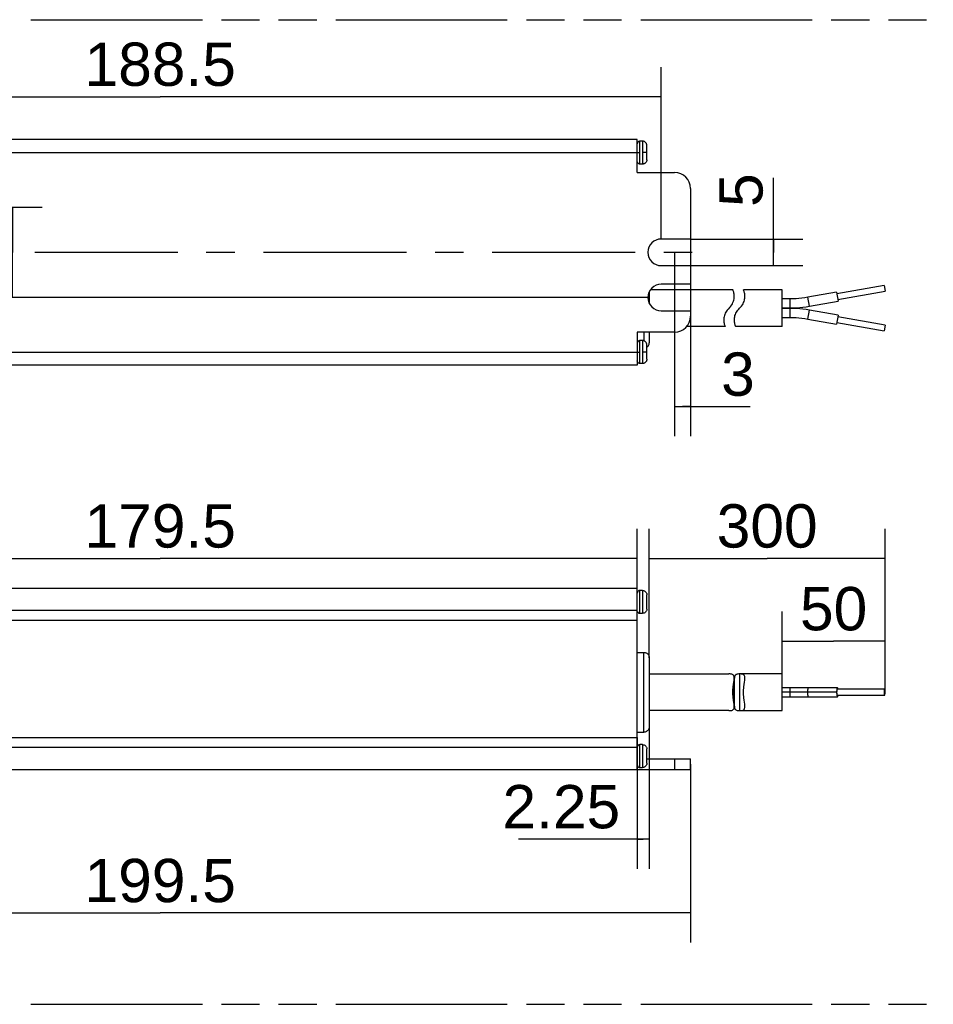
# Model space of a CAD drawing. Header units: millimetres. Extents: x 0 to 210, y 0 to 297.
# Tile 4 of 10: x 81 to 127, y 133 to 183. Entities that reach past the tile are written whole.
import ezdxf
from ezdxf.enums import TextEntityAlignment as Align

# ---------------------------------------------------------------- set-up
doc = ezdxf.new("R2010")
doc.units = ezdxf.units.MM
doc.header["$LTSCALE"] = 19.36
doc.linetypes.add('CENTER', pattern=[0.6, 0.375, -0.075, 0.075, -0.075])
doc.linetypes.add('PHANTOM', pattern=[0.8, 0.45, -0.05, 0.1, -0.05, 0.1, -0.05])
doc.layers.get('0').update_dxf_attribs({"linetype": 'CONTINUOUS'})
for name, color, linetype in [('DEFAULT_3', 7, 'PHANTOM'), ('Z_DIM_2D', 7, 'CONTINUOUS'), ('Z_START_DATUMS', 7, 'CONTINUOUS')]:
    doc.layers.add(name, color=color, linetype=linetype)
doc.styles.add('TEXTSTYLE_3', font='helveticaneueltw1g-ltcn.otf')
doc.dimstyles.new('DIMSTYLE_1', dxfattribs={"dimtxt": 2.2, "dimasz": 3.5, "dimexe": 1.5, "dimexo": 0, "dimgap": 0.55, "dimtad": 1, "dimdec": 4, "dimlfac": 3.703704, "dimdsep": 46, "dimtxsty": 'TEXTSTYLE_3', "dimblk": '_FILLED', "dimblk1": '_FILLED', "dimblk2": '_FILLED', "dimcen": 0.09, "dimclrt": 5, "dimadec": 4, "dimazin": 2, "dimtp": 0.3, "dimtm": 0.3, "dimtfac": 1, "dimtdec": 4, "dimtofl": 0, "dimtmove": 0, "dimatfit": 3, "dimldrblk": '_FILLED', "dimfxl": 0, "dimtolj": 1, "dimarcsym": 0})
doc.dimstyles.new('DIMSTYLE_2', dxfattribs={"dimtxt": 2.2, "dimasz": 3.5, "dimexe": 1.5, "dimexo": 0, "dimgap": 0.55, "dimtad": 1, "dimdec": 4, "dimlfac": 3.703704, "dimdsep": 46, "dimtxsty": 'TEXTSTYLE_3', "dimblk": '_FILLED', "dimblk1": '_FILLED', "dimblk2": '_FILLED', "dimcen": 0.09, "dimclrt": 5, "dimadec": 4, "dimazin": 2, "dimtp": 0.2, "dimtm": 0.2, "dimtfac": 1, "dimtdec": 4, "dimtofl": 0, "dimtmove": 0, "dimatfit": 3, "dimldrblk": '_FILLED', "dimfxl": 0, "dimtolj": 1, "dimarcsym": 0})
doc.dimstyles.new('DIMSTYLE_3', dxfattribs={"dimtxt": 2.2, "dimasz": 3.5, "dimexe": 1.5, "dimexo": 0, "dimgap": 0.55, "dimtad": 1, "dimdec": 4, "dimlfac": 3.703704, "dimdsep": 46, "dimtxsty": 'TEXTSTYLE_3', "dimblk": '_FILLED', "dimblk1": '_FILLED', "dimblk2": '_FILLED', "dimcen": 0.09, "dimclrt": 5, "dimadec": 4, "dimazin": 2, "dimtp": 0.5, "dimtm": 0.5, "dimtfac": 1, "dimtdec": 4, "dimtofl": 0, "dimtmove": 0, "dimatfit": 3, "dimldrblk": '_FILLED', "dimfxl": 0, "dimtolj": 1, "dimarcsym": 0})
doc.dimstyles.new('DIMSTYLE_4', dxfattribs={"dimtxt": 2.2, "dimasz": 3.5, "dimexe": 1.5, "dimexo": 0, "dimgap": 0.55, "dimtad": 1, "dimdec": 4, "dimlfac": 3.703704, "dimdsep": 46, "dimtxsty": 'TEXTSTYLE_3', "dimblk": '_FILLED', "dimblk1": '_FILLED', "dimblk2": '_FILLED', "dimcen": 0.09, "dimclrt": 5, "dimadec": 4, "dimazin": 2, "dimtp": 0.1, "dimtm": 0.1, "dimtfac": 1, "dimtdec": 4, "dimtofl": 0, "dimtmove": 0, "dimatfit": 3, "dimldrblk": '_FILLED', "dimfxl": 0, "dimtolj": 1, "dimarcsym": 0})

# ---------------------------------------------------------------- blocks, each defined once
blk = doc.blocks.new('*D2')
at = {"layer": 'Z_DIM_2D', "color": 2, "linetype": 'Continuous', "transparency": 16777216}
for p, q in [((112.515, 155.873), (112.515, 156.823)), ((124.494, 155.873), (124.494, 156.823)), ((112.515, 150.28), (112.515, 155.873)), ((124.494, 148.525), (124.494, 155.873)), ((112.515, 155.323), (118.505, 155.323)), ((124.494, 155.323), (118.505, 155.323))]:
    blk.add_line(p, q, dxfattribs=at)
at = {"layer": 'Z_DIM_2D', "color": 5, "linetype": 'Continuous', "transparency": 16777216, "style": 'TEXTSTYLE_3'}
blk.add_text('300', height=2.2, dxfattribs=at).set_placement((118.505, 155.873), align=Align.CENTER)
blk = doc.blocks.new('_FILLED')
at = {"color": 0, "linetype": 'ByBlock'}
blk.add_solid([(0, 0), (-1, 0.125), (-1, -0.125)], dxfattribs=at)
blk = doc.blocks.new('_NONE')
blk = doc.blocks.new('*D3')
at = {"layer": 'Z_DIM_2D', "color": 2, "linetype": 'Continuous', "transparency": 16777216}
for p, q in [((119.265, 151.671), (119.265, 152.621)), ((124.494, 151.671), (124.494, 152.621)), ((119.265, 149.457), (119.265, 151.671)), ((124.494, 148.525), (124.494, 151.671)), ((119.265, 151.121), (121.88, 151.121)), ((124.494, 151.121), (121.88, 151.121))]:
    blk.add_line(p, q, dxfattribs=at)
at = {"layer": 'Z_DIM_2D', "color": 5, "linetype": 'Continuous', "transparency": 16777216, "style": 'TEXTSTYLE_3'}
blk.add_text('50', height=2.2, dxfattribs=at).set_placement((121.88, 151.671), align=Align.CENTER)
blk = doc.blocks.new('*D6')
at = {"layer": 'Z_DIM_2D', "color": 2, "linetype": 'Continuous', "transparency": 16777216}
for p, q in [((63.443, 152.173), (63.443, 156.823)), ((111.908, 152.173), (111.908, 156.823)), ((63.443, 155.323), (87.675, 155.323)), ((111.908, 155.323), (87.675, 155.323))]:
    blk.add_line(p, q, dxfattribs=at)
at = {"layer": 'Z_DIM_2D', "color": 5, "linetype": 'Continuous', "transparency": 16777216, "style": 'TEXTSTYLE_3'}
blk.add_text('179.5', height=2.2, dxfattribs=at).set_placement((87.675, 155.873), align=Align.CENTER)
blk = doc.blocks.new('*D7')
at = {"layer": 'Z_DIM_2D', "color": 2, "linetype": 'Continuous', "transparency": 16777216}
for p, q in [((60.743, 144.88), (60.743, 135.817)), ((114.608, 144.88), (114.608, 135.817)), ((60.743, 137.317), (87.675, 137.317)), ((114.608, 137.317), (87.675, 137.317))]:
    blk.add_line(p, q, dxfattribs=at)
at = {"layer": 'Z_DIM_2D', "color": 5, "linetype": 'Continuous', "transparency": 16777216, "style": 'TEXTSTYLE_3'}
blk.add_text('199.5', height=2.2, dxfattribs=at).set_placement((87.675, 137.867), align=Align.CENTER)
blk = doc.blocks.new('*D10')
at = {"layer": 'Z_DIM_2D', "color": 2, "linetype": 'Continuous', "transparency": 16777216}
for p, q in [((62.228, 173.836), (62.228, 180.269)), ((113.123, 171.541), (113.123, 180.269)), ((62.228, 178.769), (87.675, 178.769)), ((113.123, 178.769), (87.675, 178.769))]:
    blk.add_line(p, q, dxfattribs=at)
at = {"layer": 'Z_DIM_2D', "color": 5, "linetype": 'Continuous', "transparency": 16777216, "style": 'TEXTSTYLE_3'}
blk.add_text('188.5', height=2.2, dxfattribs=at).set_placement((87.675, 179.319), align=Align.CENTER)
blk = doc.blocks.new('*D11')
at = {"layer": 'Z_DIM_2D', "color": 2, "linetype": 'Continuous', "transparency": 16777216}
for p, q in [((118.821, 170.866), (118.821, 174.647)), ((114.608, 171.541), (120.321, 171.541)), ((118.821, 171.541), (118.821, 170.866)), ((118.821, 170.191), (118.821, 170.866)), ((114.608, 170.191), (120.321, 170.191))]:
    blk.add_line(p, q, dxfattribs=at)
at = {"layer": 'Z_DIM_2D', "color": 5, "linetype": 'Continuous', "transparency": 16777216, "style": 'TEXTSTYLE_3'}
blk.add_text('5', height=2.2, rotation=90, dxfattribs=at).set_placement((118.271, 173.169))
blk = doc.blocks.new('*D12')
at = {"layer": 'Z_DIM_2D', "color": 2, "linetype": 'Continuous', "transparency": 16777216}
for p, q in [((114.608, 171.541), (114.608, 161.532)), ((113.798, 170.866), (113.798, 161.532)), ((113.798, 163.032), (114.203, 163.032)), ((114.608, 163.032), (114.203, 163.032)), ((114.203, 163.032), (117.644, 163.032))]:
    blk.add_line(p, q, dxfattribs=at)
at = {"layer": 'Z_DIM_2D', "color": 5, "linetype": 'Continuous', "transparency": 16777216, "style": 'TEXTSTYLE_3'}
blk.add_text('3', height=2.2, dxfattribs=at).set_placement((116.166, 163.582))
blk = doc.blocks.new('*D13')
at = {"layer": 'Z_DIM_2D', "color": 2, "linetype": 'Continuous', "transparency": 16777216}
for p, q in [((62.903, 173.161), (81.68, 173.161)), ((80.18, 173.161), (80.18, 170.866)), ((80.18, 168.571), (80.18, 170.866)), ((112.448, 168.571), (78.68, 168.571))]:
    blk.add_line(p, q, dxfattribs=at)
at = {"layer": 'Z_DIM_2D', "color": 5, "linetype": 'Continuous', "transparency": 16777216, "style": 'TEXTSTYLE_3'}
blk.add_text('17', height=2.2, rotation=90, dxfattribs=at).set_placement((79.63, 170.866), align=Align.CENTER)
blk = doc.blocks.new('*D16')
at = {"layer": 'Z_DIM_2D', "color": 2, "linetype": 'Continuous', "transparency": 16777216}
for p, q in [((112.515, 146.77), (112.515, 139.566)), ((111.908, 146.228), (111.908, 139.566)), ((112.212, 141.066), (105.869, 141.066)), ((111.908, 141.066), (112.212, 141.066)), ((112.515, 141.066), (112.212, 141.066))]:
    blk.add_line(p, q, dxfattribs=at)
at = {"layer": 'Z_DIM_2D', "color": 5, "linetype": 'Continuous', "transparency": 16777216, "style": 'TEXTSTYLE_3'}
blk.add_text('2.25', height=2.2, dxfattribs=at).set_placement((111.04, 141.616), align=Align.RIGHT)

msp = doc.modelspace()

# ---------------------------------------------------------------- linework, layer by layer
at = {"color": 7, "linetype": 'Continuous'}
for p, q in [((111.907766, 176.603725), (64.050266, 176.603725)), ((111.907766, 174.916225), (111.907766, 176.603725)), ((112.177766, 176.509225), (112.042766, 176.509225)), ((112.393745, 175.564373), (112.393745, 176.293143)), ((112.177766, 175.348225), (112.042766, 175.348225)), ((111.907766, 174.916225), (113.797766, 174.916225)), ((114.607766, 174.106225), (114.607766, 171.541225)), ((114.607766, 171.541225), (113.122766, 171.541225)), ((113.122766, 170.191225), (114.607766, 170.191225)), ((114.607766, 170.191225), (114.607766, 169.246225)), ((114.607766, 169.246225), (113.122766, 169.246225)), ((124.44106, 169.187045), (122.047978, 168.76508)), ((124.44106, 169.187045), (124.494041, 168.88658)), ((112.515247, 168.863998), (112.515247, 168.278985)), ((116.761338, 168.962725), (112.573779, 168.962725)), ((119.265266, 168.962725), (117.301338, 168.962725)), ((119.265266, 167.099784), (119.265266, 168.962667)), ((119.670265, 168.503725), (119.265266, 168.50376)), ((119.641904, 168.503726), (119.566212, 168.503742)), ((122.034581, 168.841057), (120.568116, 168.582261)), ((122.034609, 168.840899), (122.114327, 168.388795)), ((122.100958, 168.464615), (124.494041, 168.88658)), ((119.265266, 168.044526), (119.670029, 168.044741)), ((119.670266, 168.017725), (119.265266, 168.01776)), ((120.647818, 168.13025), (122.114326, 168.3888)), ((113.122766, 167.896225), (114.607766, 167.896225)), ((114.607766, 167.896225), (114.607766, 167.626225)), ((119.265266, 167.558526), (119.670029, 167.558741)), ((122.114355, 167.673813), (120.647815, 167.932185)), ((122.114327, 167.673655), (122.034609, 167.221551)), ((124.494041, 167.175871), (122.100958, 167.597836)), ((116.369194, 167.099725), (114.412746, 167.099725)), ((119.265266, 167.099725), (116.909194, 167.099725)), ((120.568114, 167.480174), (122.034609, 167.221556)), ((122.047978, 167.297371), (124.44106, 166.875406)), ((124.494041, 167.175871), (124.44106, 166.875406)), ((113.797766, 166.816225), (111.907766, 166.816225)), ((111.907766, 166.816225), (111.907766, 165.128837)), ((112.515247, 166.816225), (112.515247, 166.276421)), ((112.177766, 166.384225), (112.042766, 166.384225)), ((112.393745, 165.439373), (112.393745, 166.168077)), ((112.514039, 166.250836), (112.515247, 166.276388)), ((111.907766, 165.128725), (64.050266, 165.128725)), ((112.177766, 165.223225), (112.042766, 165.223225)), ((111.907766, 153.790206), (64.050266, 153.790206)), ((111.907766, 144.610206), (111.907766, 153.790206)), ((112.177766, 153.695706), (112.042766, 153.695706)), ((112.393745, 152.750706), (112.393745, 153.479706)), ((112.042766, 152.534706), (112.177766, 152.534706)), ((111.907766, 150.55025), (112.245266, 150.550188)), ((112.515266, 150.280206), (112.515266, 146.770206)), ((112.515266, 149.456706), (116.565266, 149.456706)), ((116.831914, 149.237099), (116.831243, 149.264081)), ((116.831943, 147.813313), (116.831943, 149.237099)), ((116.838588, 147.813313), (116.838588, 149.237099)), ((116.840242, 149.277722), (116.838627, 149.237099)), ((119.265266, 149.456706), (117.105266, 149.456706)), ((119.265266, 147.593706), (119.265266, 149.456706)), ((122.07446, 148.754636), (119.265266, 148.754636)), ((119.670266, 148.525206), (119.265266, 148.525206)), ((122.034615, 148.525206), (120.568116, 148.525206)), ((124.467551, 148.677756), (122.074468, 148.677756)), ((122.104149, 148.677756), (122.101196, 148.695298)), ((124.44106, 148.525206), (124.441213, 148.506671)), ((119.265266, 148.295777), (119.801394, 148.295743)), ((119.801394, 148.295743), (120.312885, 148.295772)), ((120.312825, 148.295772), (122.07446, 148.295777)), ((122.074468, 148.372656), (124.467551, 148.372656)), ((116.565266, 147.593706), (112.515266, 147.593706)), ((116.838627, 147.813313), (116.84024, 147.772723)), ((117.105266, 147.593706), (119.265266, 147.593706)), ((111.907766, 146.500203), (112.245266, 146.500206)), ((112.177766, 145.865706), (112.042766, 145.865706)), ((112.393745, 144.920706), (112.393745, 145.649706)), ((112.393766, 145.150206), (114.607766, 145.150206)), ((114.607766, 144.610206), (114.607766, 145.150206)), ((64.050266, 144.610206), (114.607766, 144.610206)), ((112.042766, 144.704706), (112.177766, 144.704706))]:
    msp.add_line(p, q, dxfattribs=at)
at = {"color": 9, "linetype": 'Continuous'}
for p, q in [((112.042766, 175.348225), (112.042766, 176.5092)), ((112.177766, 176.509204), (112.177766, 175.348246)), ((64.050266, 175.928725), (112.042766, 175.928725)), ((112.393745, 175.928725), (112.177766, 175.928725)), ((119.670266, 168.044741), (119.670266, 168.503725)), ((120.647818, 168.13025), (120.568116, 168.582261)), ((119.670266, 167.558741), (119.670266, 168.017725)), ((120.568114, 167.480174), (120.647815, 167.932185)), ((112.245266, 166.816225), (112.245266, 166.373206)), ((112.042766, 165.223225), (112.042766, 166.3842)), ((112.177766, 166.384204), (112.177766, 165.223246)), ((64.050266, 165.803725), (112.042766, 165.803725)), ((112.393745, 165.803725), (112.177766, 165.803725)), ((112.042766, 152.534731), (112.042766, 153.695682)), ((112.177766, 153.695686), (112.177766, 152.534727)), ((64.050266, 152.686758), (111.907766, 152.686758)), ((111.907766, 152.17262), (64.050266, 152.17262)), ((112.245266, 146.500206), (112.245266, 150.550188)), ((117.105266, 149.456706), (117.105266, 147.593706)), ((119.670266, 148.295706), (119.670266, 148.754706)), ((120.568116, 148.525206), (119.670266, 148.525206)), ((64.050266, 146.227793), (111.907766, 146.227793)), ((111.907766, 145.713655), (64.050266, 145.713655)), ((112.042766, 144.704731), (112.042766, 145.865682)), ((112.177766, 145.865686), (112.177766, 144.704727)), ((113.797766, 145.150206), (113.797766, 144.610206))]:
    msp.add_line(p, q, dxfattribs=at)
at = {"color": 7, "linetype": 'Continuous'}
for points in [[(112.042766, 176.5092), (112.027623, 176.508355), (112.012674, 176.505826), (111.998111, 176.50162), (111.984112, 176.495794), (111.970845, 176.488442), (111.958477, 176.479663), (111.947177, 176.469555), (111.9371, 176.458227), (111.928354, 176.445836), (111.921038, 176.432549)], [(112.393745, 176.293143), (112.392406, 176.317184), (112.388385, 176.341086), (112.381708, 176.364381), (112.372437, 176.386773), (112.360718, 176.407994), (112.346715, 176.427782), (112.330588, 176.445873), (112.312515, 176.462021), (112.292743, 176.476047), (112.271535, 176.487789), (112.249154, 176.497086), (112.225867, 176.50379), (112.201969, 176.507838), (112.177766, 176.509204)], [(111.921038, 176.432549), (111.91525, 176.418534), (111.911084, 176.403959), (111.908596, 176.389004), (111.90779, 176.374201)], [(112.393745, 175.564321), (112.392403, 175.540238), (112.388379, 175.516338), (112.3817, 175.493047), (112.372427, 175.470658), (112.360708, 175.449439), (112.346704, 175.429654), (112.330577, 175.411566), (112.312505, 175.395421), (112.292734, 175.381398), (112.271527, 175.369657), (112.249147, 175.360362), (112.225863, 175.353659), (112.201967, 175.349612), (112.177766, 175.348246)], [(112.042766, 175.34825), (112.027633, 175.349094), (112.012694, 175.35162), (111.99814, 175.35582), (111.984149, 175.361639), (111.970888, 175.368981), (111.958525, 175.377749), (111.947227, 175.387845), (111.93715, 175.399159), (111.928403, 175.411536), (111.921083, 175.424809), (111.915286, 175.43881), (111.911111, 175.453371), (111.90861, 175.468315), (111.90779, 175.483209)], [(116.616062, 168.081393), (116.661759, 168.135265), (116.702483, 168.192761), (116.737852, 168.253077), (116.7675, 168.315433), (116.791501, 168.379224), (116.809723, 168.444317), (116.822424, 168.50809), (116.829538, 168.567185), (116.831909, 168.624761), (116.830277, 168.682492), (116.824882, 168.738733), (116.815621, 168.793031), (116.804251, 168.841981), (116.79199, 168.883477), (116.780344, 168.916448), (116.771158, 168.940155)], [(116.771158, 168.940155), (116.761664, 168.962186), (116.761398, 168.962725)], [(117.105266, 168.031225), (117.157748, 168.083532), (117.20412, 168.138322), (117.244321, 168.195605), (117.278532, 168.254364), (117.306784, 168.31372), (117.329464, 168.373105), (117.34682, 168.431829), (117.359303, 168.489354), (117.367306, 168.54449), (117.371249, 168.598607), (117.371606, 168.652668), (117.368614, 168.705269), (117.362344, 168.755698), (117.353769, 168.802515), (117.343561, 168.844379), (117.332699, 168.881063), (117.32201, 168.912115), (117.31262, 168.936266), (117.305855, 168.952816), (117.301947, 168.961408), (117.301385, 168.962725)], [(120.568116, 168.582261), (120.419804, 168.558331), (120.270741, 168.53871), (120.121006, 168.523414), (119.970868, 168.512476), (119.820594, 168.505914), (119.670266, 168.503725)], [(116.616062, 168.081393), (116.518258, 167.985073), (116.475669, 167.935959), (116.43744, 167.883966), (116.403748, 167.829599), (116.374743, 167.773318), (116.350448, 167.715647), (116.330986, 167.657159), (116.316198, 167.598455), (116.306077, 167.540383), (116.300291, 167.482976), (116.298647, 167.426502), (116.30072, 167.371741), (116.306345, 167.319233), (116.314556, 167.270435), (116.324735, 167.22639), (116.335678, 167.188175), (116.346218, 167.156688), (116.355616, 167.131923), (116.362859, 167.114046), (116.367609, 167.103291), (116.369107, 167.099725)], [(116.909108, 167.099725), (116.907613, 167.103281), (116.902877, 167.114005), (116.895653, 167.131831), (116.886278, 167.156522), (116.87576, 167.187913), (116.864834, 167.226008), (116.854659, 167.269924), (116.846432, 167.318595), (116.840775, 167.370998), (116.838652, 167.42571), (116.84024, 167.482171), (116.84597, 167.539587), (116.856035, 167.597685), (116.870767, 167.656411), (116.89018, 167.714933), (116.914436, 167.772661), (116.94342, 167.82902), (116.977114, 167.883487), (117.015388, 167.935607), (117.058088, 167.984882), (117.105266, 168.031225)], [(119.670266, 168.044741), (119.833933, 168.047124), (119.997543, 168.054269), (120.161009, 168.066178), (120.324037, 168.082831), (120.486335, 168.104195), (120.647818, 168.13025)], [(120.647815, 167.932185), (120.486221, 167.958259), (120.323855, 167.979633), (120.160805, 167.996291), (119.997361, 168.008199), (119.83382, 168.015343), (119.670266, 168.017725)], [(119.670266, 167.558741), (119.820481, 167.556554), (119.970686, 167.549992), (120.120802, 167.539054), (120.270559, 167.523754), (120.419689, 167.504123), (120.568114, 167.480174)], [(112.042766, 166.3842), (112.027633, 166.383356), (112.012694, 166.380831), (111.99814, 166.376631), (111.984149, 166.370811), (111.970888, 166.363469), (111.958525, 166.354701), (111.947227, 166.344606), (111.93715, 166.333291), (111.928403, 166.320914), (111.921083, 166.307641), (111.915286, 166.29364), (111.911111, 166.279079), (111.90861, 166.264136), (111.90779, 166.249241)], [(112.393745, 166.168143), (112.392406, 166.192184), (112.388385, 166.216086), (112.381708, 166.239381), (112.372437, 166.261773), (112.360718, 166.282994), (112.346715, 166.302782), (112.330588, 166.320873), (112.312515, 166.337021), (112.292743, 166.351047), (112.271535, 166.362789), (112.249154, 166.372086), (112.225867, 166.37879), (112.201969, 166.382838), (112.177766, 166.384204)], [(112.393745, 166.050871), (112.395613, 166.051994), (112.416935, 166.067846)], [(112.416935, 166.067846), (112.436592, 166.085714), (112.454375, 166.105447), (112.470136, 166.126837), (112.483737, 166.149664), (112.495039, 166.173706), (112.503906, 166.198743), (112.51025, 166.224538), (112.514039, 166.250836)], [(111.921038, 165.299901), (111.91525, 165.313916), (111.911084, 165.328491), (111.908596, 165.343447), (111.90779, 165.358249)], [(112.042766, 165.22325), (112.027623, 165.224095), (112.012674, 165.226624), (111.998111, 165.23083), (111.984112, 165.236657), (111.970845, 165.244008), (111.958477, 165.252787), (111.947177, 165.262895), (111.9371, 165.274223), (111.928354, 165.286614), (111.921038, 165.299901)], [(112.393745, 165.439321), (112.392403, 165.415238), (112.388379, 165.391338), (112.3817, 165.368047), (112.372427, 165.345658), (112.360708, 165.324439), (112.346704, 165.304654), (112.330577, 165.286566), (112.312505, 165.270421), (112.292734, 165.256398), (112.271527, 165.244657), (112.249147, 165.235362), (112.225863, 165.228659), (112.201967, 165.224612), (112.177766, 165.223246)], [(112.042766, 153.695682), (112.025117, 153.694532), (112.007809, 153.691102), (111.99116, 153.685439), (111.975371, 153.67765), (111.960642, 153.667835), (111.947304, 153.656164), (111.935634, 153.642826), (111.925819, 153.628095), (111.918031, 153.612307), (111.912369, 153.595657), (111.90894, 153.578352), (111.90779, 153.560706)], [(112.177766, 153.695686), (112.205939, 153.693836), (112.233598, 153.688361), (112.260229, 153.679336), (112.285502, 153.666888), (112.309111, 153.65116), (112.330499, 153.632443), (112.349218, 153.611054), (112.364946, 153.587444), (112.377396, 153.562169), (112.386421, 153.535537), (112.391895, 153.507878), (112.393745, 153.479706)], [(111.91237, 152.63475), (111.918033, 152.6181), (111.925822, 152.602312), (111.935637, 152.587582), (111.947308, 152.574245), (111.960646, 152.562574), (111.975377, 152.552759), (111.991166, 152.544972), (112.007815, 152.539309), (112.02512, 152.53588), (112.042766, 152.534731)], [(112.393745, 152.750706), (112.391895, 152.722533), (112.38642, 152.694874), (112.377396, 152.668243), (112.364947, 152.64297), (112.349219, 152.619361), (112.330502, 152.597973), (112.309113, 152.579254), (112.285503, 152.563526), (112.260229, 152.551076), (112.233596, 152.542051), (112.205937, 152.536577), (112.177766, 152.534727)], [(112.245266, 150.550188), (112.275462, 150.548482), (112.305253, 150.543442), (112.33424, 150.535125), (112.362128, 150.523586), (112.388643, 150.508955), (112.413431, 150.49142), (112.436182, 150.471128), (112.456475, 150.448377), (112.474011, 150.423588), (112.488643, 150.397071), (112.500184, 150.369182), (112.508501, 150.340193), (112.513542, 150.310402), (112.515247, 150.280206)], [(116.831243, 149.264081), (116.827284, 149.302654), (116.819268, 149.336371), (116.806778, 149.366246), (116.789417, 149.391754), (116.766734, 149.412874), (116.738485, 149.429607), (116.704289, 149.442097), (116.664105, 149.450532), (116.617743, 149.455237), (116.565266, 149.456706)], [(116.792714, 148.906738), (116.813821, 149.047862), (116.822382, 149.111011), (116.828632, 149.168331), (116.831611, 149.219253), (116.831914, 149.237099)], [(117.105266, 149.456706), (117.058091, 149.455553), (117.01539, 149.451786), (116.977112, 149.444915), (116.943413, 149.434492), (116.914427, 149.420095), (116.890171, 149.401355), (116.870761, 149.377962), (116.856034, 149.349664), (116.845971, 149.31641), (116.840242, 149.277722)], [(117.371948, 149.237099), (117.371909, 149.243061), (117.369544, 149.287002), (117.362438, 149.325333), (117.349741, 149.36006), (117.331521, 149.389236), (117.307518, 149.412277), (117.277868, 149.429895), (117.242503, 149.442588), (117.20178, 149.450875), (117.156076, 149.455354), (117.105266, 149.456706)], [(117.353769, 148.002899), (117.332699, 148.143804), (117.32201, 148.222343), (117.31262, 148.304767), (117.305855, 148.389696), (117.301947, 148.475686), (117.301692, 148.560314), (117.304721, 148.644856), (117.311203, 148.72986), (117.320329, 148.814947), (117.33198, 148.900977), (117.355634, 149.061363)], [(117.355634, 149.061363), (117.364893, 149.131213), (117.370282, 149.19121), (117.371948, 149.237099)], [(116.79199, 148.149228), (116.780344, 148.235255), (116.771158, 148.321397), (116.76463, 148.407742), (116.761664, 148.493513), (116.761998, 148.578622), (116.765928, 148.663016), (116.77269, 148.746124), (116.782051, 148.828151), (116.792714, 148.906738)], [(122.047535, 148.694554), (122.045066, 148.679567), (122.042825, 148.663376), (122.040823, 148.646032), (122.039014, 148.627487), (122.037458, 148.608013), (122.036176, 148.587768), (122.035237, 148.567046), (122.034726, 148.546235), (122.034615, 148.525206)], [(122.034615, 148.525206), (122.034774, 148.502395), (122.035481, 148.478317), (122.036722, 148.452488), (122.038543, 148.426359), (122.04099, 148.401044), (122.044044, 148.37707), (122.047739, 148.355115)], [(122.074476, 148.754592), (122.071341, 148.753729), (122.066244, 148.74955), (122.061553, 148.74218), (122.057294, 148.732396), (122.053588, 148.721102), (122.050342, 148.708354), (122.047535, 148.694554)], [(122.047978, 148.525206), (122.04813, 148.543742), (122.048752, 148.562469), (122.049886, 148.58196), (122.051404, 148.600496), (122.053153, 148.616089), (122.055256, 148.630119), (122.057796, 148.643668), (122.060733, 148.655647), (122.064109, 148.665468), (122.067768, 148.672711), (122.071587, 148.67679), (122.074468, 148.67775)], [(122.074468, 148.372663), (122.073417, 148.372797), (122.069413, 148.375575), (122.065487, 148.381764), (122.061786, 148.391366), (122.058363, 148.404155), (122.055293, 148.419945), (122.052649, 148.438616), (122.050491, 148.460919), (122.048929, 148.484058), (122.048107, 148.505169), (122.047978, 148.525206)], [(122.101196, 148.695298), (122.096978, 148.71457), (122.092305, 148.730316), (122.087292, 148.742394), (122.082016, 148.75037), (122.07665, 148.754278), (122.074476, 148.754592)], [(124.467551, 148.67775), (124.4665, 148.677616), (124.462496, 148.674838), (124.45857, 148.668648), (124.454869, 148.659047), (124.451446, 148.646258), (124.448376, 148.630468), (124.445732, 148.611797), (124.443574, 148.589493), (124.442012, 148.566355), (124.44119, 148.545244), (124.44106, 148.525206)], [(124.441213, 148.506671), (124.441835, 148.487944), (124.442968, 148.468453), (124.444487, 148.449917), (124.446236, 148.434324), (124.448339, 148.420293), (124.450878, 148.406744), (124.453816, 148.394765), (124.457191, 148.384945), (124.460851, 148.377702), (124.46467, 148.373623), (124.467551, 148.372663)], [(124.494041, 148.525206), (124.493888, 148.543742), (124.493266, 148.562469), (124.492133, 148.58196), (124.490614, 148.600496), (124.488865, 148.616089), (124.486762, 148.630119), (124.484223, 148.643668), (124.481285, 148.655647), (124.47791, 148.665468), (124.47425, 148.672711), (124.470431, 148.67679), (124.467551, 148.67775)], [(124.467551, 148.372663), (124.468601, 148.372797), (124.472605, 148.375575), (124.476531, 148.381764), (124.480232, 148.391366), (124.483655, 148.404155), (124.486725, 148.419945), (124.489369, 148.438616), (124.491527, 148.460919), (124.493089, 148.484058), (124.493911, 148.505169), (124.494041, 148.525206)], [(116.831948, 147.813313), (116.830277, 147.859216), (116.824882, 147.919298), (116.815621, 147.989161), (116.79199, 148.149228)], [(117.371914, 147.813313), (117.371606, 147.831303), (117.368614, 147.882277), (117.362344, 147.939688), (117.353769, 148.002899)], [(122.047739, 148.355115), (122.051958, 148.335843), (122.05663, 148.320097), (122.061644, 148.308019), (122.066919, 148.300043), (122.072285, 148.296135), (122.07446, 148.29582)], [(122.07446, 148.29582), (122.077594, 148.296684), (122.082691, 148.300863), (122.087382, 148.308233), (122.091641, 148.318017), (122.095347, 148.329311), (122.098593, 148.342059), (122.101401, 148.355859), (122.103869, 148.370846), (122.10412, 148.372656)], [(116.565266, 147.593706), (116.616062, 147.595058), (116.661759, 147.599535), (116.702483, 147.60782), (116.737852, 147.620511), (116.7675, 147.638122), (116.791501, 147.661153), (116.809723, 147.690313), (116.822424, 147.725024), (116.829538, 147.763341)], [(116.829538, 147.763341), (116.831909, 147.807288), (116.831948, 147.813313)], [(116.84024, 147.772723), (116.84597, 147.734015), (116.856035, 147.700746), (116.870767, 147.672442), (116.89018, 147.649049), (116.914436, 147.630312), (116.94342, 147.615918), (116.977114, 147.605497), (117.015388, 147.598627), (117.058088, 147.59486), (117.105266, 147.593706)], [(117.105266, 147.593706), (117.157748, 147.595176), (117.20412, 147.599884), (117.244321, 147.608325), (117.278532, 147.620828), (117.306784, 147.637575), (117.329464, 147.658713), (117.34682, 147.684249), (117.359303, 147.714151), (117.367306, 147.74787), (117.371249, 147.786444), (117.371914, 147.813313)], [(112.515247, 146.770206), (112.513542, 146.74001), (112.508501, 146.710219), (112.500184, 146.681232), (112.488645, 146.653344), (112.474014, 146.626829), (112.456479, 146.602041), (112.436187, 146.57929), (112.413436, 146.558997), (112.388647, 146.541461), (112.362131, 146.526829), (112.334241, 146.515288), (112.305253, 146.506971), (112.275461, 146.50193), (112.245266, 146.500225)], [(112.042766, 145.865682), (112.025117, 145.864532), (112.007809, 145.861102), (111.99116, 145.855439), (111.975371, 145.84765), (111.960642, 145.837835), (111.947304, 145.826164), (111.935634, 145.812826), (111.925819, 145.798095), (111.918031, 145.782307), (111.912369, 145.765657)], [(112.177766, 145.865686), (112.205939, 145.863836), (112.233598, 145.858361), (112.260229, 145.849336), (112.285502, 145.836888), (112.309111, 145.82116), (112.330499, 145.802443), (112.349218, 145.781054), (112.364946, 145.757444), (112.377396, 145.732169), (112.386421, 145.705537), (112.391895, 145.677878), (112.393745, 145.649706)], [(111.90779, 144.839706), (111.90894, 144.822057), (111.91237, 144.80475), (111.918033, 144.7881), (111.925822, 144.772312), (111.935637, 144.757582), (111.947308, 144.744245), (111.960646, 144.732574), (111.975377, 144.722759), (111.991166, 144.714972), (112.007815, 144.709309), (112.02512, 144.70588), (112.042766, 144.704731)], [(112.393745, 144.920706), (112.391895, 144.892533), (112.38642, 144.864874), (112.377396, 144.838243), (112.364947, 144.81297), (112.349219, 144.789361), (112.330502, 144.767973), (112.309113, 144.749254), (112.285503, 144.733526), (112.260229, 144.721076), (112.233596, 144.712051), (112.205937, 144.706577), (112.177766, 144.704727)]]:
    msp.add_lwpolyline(points, dxfattribs=at)
at = {"color": 9, "linetype": 'Continuous'}
for points in [[(120.568116, 148.525206), (120.568459, 148.554682), (120.569481, 148.584031), (120.571186, 148.612923), (120.573525, 148.6403), (120.576392, 148.665138), (120.579777, 148.687442), (120.583658, 148.706966), (120.587984, 148.723524), (120.592748, 148.737017), (120.59777, 148.746848), (120.602848, 148.752724), (120.607965, 148.754706)], [(120.607965, 148.295706), (120.602834, 148.297699), (120.597755, 148.303588), (120.592732, 148.313433), (120.58797, 148.326936), (120.583649, 148.343487), (120.579773, 148.362995), (120.576391, 148.385287), (120.573524, 148.410115), (120.571186, 148.437489), (120.569481, 148.466382), (120.568459, 148.495731), (120.568116, 148.525206)]]:
    msp.add_lwpolyline(points, dxfattribs=at)
at = {"color": 7, "linetype": 'Continuous'}
for centre, radius, start, end in [((113.797766, 174.106225), 0.81, 0, 90), ((113.122766, 170.866225), 0.675, 90, 270), ((113.122766, 168.571225), 0.675, 90, 270), ((113.797766, 167.626225), 0.81, 270, 360)]:
    msp.add_arc(centre, radius, start, end, dxfattribs=at)
at = {"layer": 'DEFAULT_3', "color": 91, "linetype": 'PHANTOM', "true_color": 0x80ff80}
for p, q in [((50.128636, 182.68), (150.128636, 182.68)), ((50.128636, 132.68), (150.128636, 132.68))]:
    msp.add_line(p, q, dxfattribs=at)
at = {"layer": 'Z_START_DATUMS', "color": 9, "linetype": 'CENTER'}
msp.add_line((81.305583, 170.866225), (115.197137, 170.866225), dxfattribs=at)

# ---------------------------------------------------------------- dimensions: what is measured, and where the dimension line sits
at = {"layer": 'Z_DIM_2D', "color": 2, "linetype": 'Continuous'}
for base, p1, p2, dimstyle, picture, middle in [((113.122766, 178.768926), (62.227766, 173.836225), (113.122766, 171.541225), 'DIMSTYLE_3', '*D10', (87.720418, 178.768926)), ((114.607766, 163.032244), (113.797766, 170.866225), (114.607766, 171.541225), 'DIMSTYLE_4', '*D12', (116.900808, 163.032244)), ((114.607766, 137.317148), (60.742766, 144.880206), (114.607766, 144.880206), 'DIMSTYLE_3', '*D7', (87.720418, 137.317148))]:
    dim = msp.add_linear_dim(base=base, p1=p1, p2=p2, dimstyle=dimstyle, override={"dimblk1": 'NONE', "dimblk2": 'NONE', "dimsah": 1}, dxfattribs=at)
    dim.commit()
    dim.dimension.update_dxf_attribs({"geometry": picture, "text_midpoint": middle, "dimtype": 160})
for base, p1, p2, angle, dimstyle, picture, middle in [((118.821458, 171.541225), (114.607766, 170.191225), (114.607766, 171.541225), 90, 'DIMSTYLE_4', '*D11', (118.821458, 173.908088)), ((80.179856, 168.571225), (62.902766, 173.161225), (112.447766, 168.571225), 270, 'DIMSTYLE_2', '*D13', (80.179856, 170.911375)), ((63.442766, 155.323337), (111.907766, 152.17262), (63.442766, 152.17262), 180, 'DIMSTYLE_3', '*D6', (87.720418, 155.323337)), ((111.907766, 141.066185), (112.515266, 146.770206), (111.907766, 146.227793), 180, 'DIMSTYLE_4', '*D16', (108.458641, 141.066185))]:
    dim = msp.add_linear_dim(base=base, p1=p1, p2=p2, angle=angle, dimstyle=dimstyle, override={"dimblk1": 'NONE', "dimblk2": 'NONE', "dimsah": 1}, dxfattribs=at)
    dim.commit()
    dim.dimension.update_dxf_attribs({"geometry": picture, "text_midpoint": middle, "dimtype": 160})
for base, p1, text, dimstyle, picture, middle in [((124.494041, 155.323337), (112.515266, 150.280206), '300', 'DIMSTYLE_1', '*D2', (118.500545, 155.323337)), ((124.494041, 151.12103), (119.265266, 149.456706), '50', 'DIMSTYLE_2', '*D3', (121.87965, 151.12103))]:
    dim = msp.add_linear_dim(base=base, p1=p1, p2=(124.494041, 148.525206), text=text, dimstyle=dimstyle, override={"dimblk1": 'NONE', "dimblk2": 'NONE', "dimsah": 1}, dxfattribs=at)
    dim.commit()
    dim.dimension.update_dxf_attribs({"geometry": picture, "text_midpoint": middle, "dimtype": 160})

doc.saveas('drawing.dxf')
